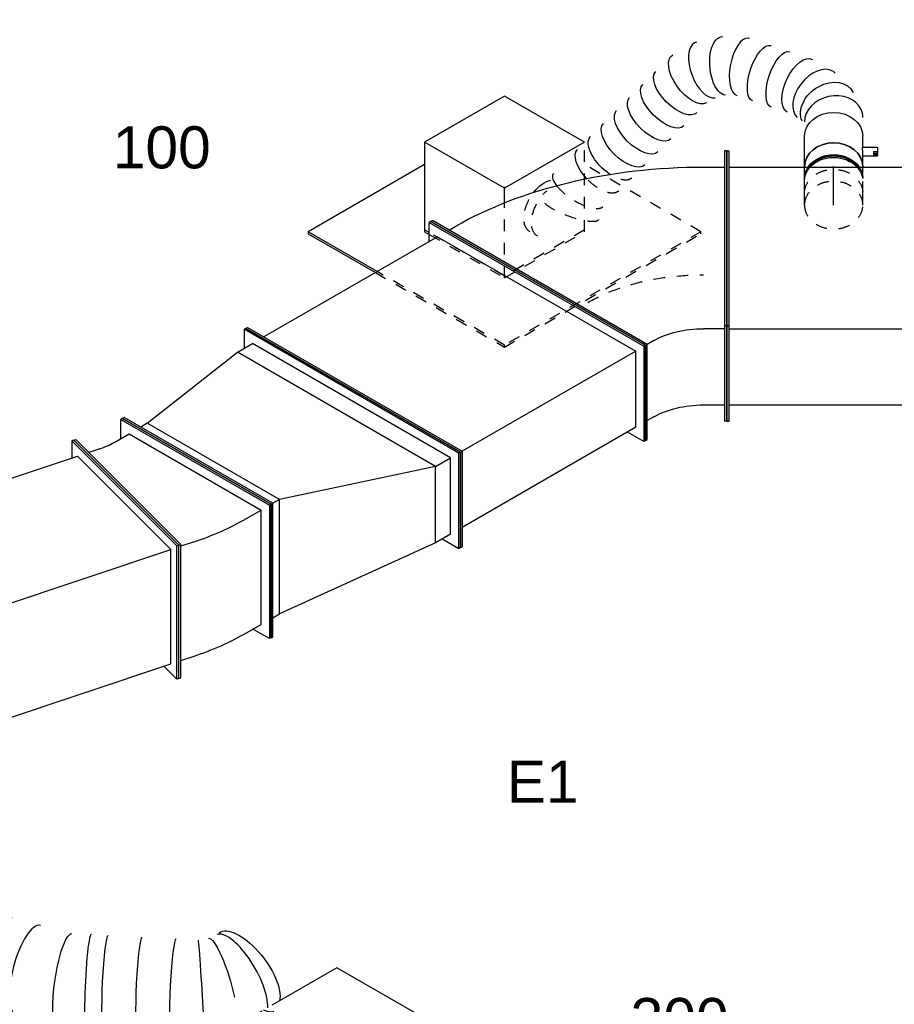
# Model space of a CAD drawing. Extents: x -132501 to 411300, y -42818 to 427495.
# Tile 25 of 256: x -39637 to -37764, y 31425 to 33535. Entities that reach past the tile are written whole.
import ezdxf
from ezdxf.enums import TextEntityAlignment as Align

# ---------------------------------------------------------------- set-up
doc = ezdxf.new("R2010")
doc.units = 0
doc.header["$LTSCALE"] = 50
doc.linetypes.add('CENTER2', pattern=[28.575000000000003, 19.05, -3.175, 3.175, -3.175])
doc.linetypes.add('STREEPJES', pattern=[0.1, 0.05, -0.05])
doc.layers.get('0').update_dxf_attribs({"linetype": 'CONTINUOUS'})
for name, color, linetype in [('WL570---_RETOUR', 112, 'CONTINUOUS'), ('WL570---_RETOUR_HL', 8, 'CONTINUOUS'), ('WL570---_RETOUR_RST', 2, 'CONTINUOUS'), ('WL570---_RETOUR_RST_HL', 1, 'CONTINUOUS'), ('WM570---_RETOUR_PR', 1, 'CONTINUOUS'), ('WM570---_RETOUR_RST_PR', 1, 'CONTINUOUS')]:
    doc.layers.add(name, color=color, linetype=linetype)
doc.styles.add('BURO-018', font='ARIAL.TTF', dxfattribs={"height": 63})

# ---------------------------------------------------------------- blocks, each defined once
blk = doc.blocks.new('*U511')
at = {"color": 8, "linetype": 'STREEPJES', "ltscale": 10}
for p, q in [((-100.2249553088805, 168.6449673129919, -8938.084435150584), (-125.4999697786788, 124.8673580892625, -8938.084435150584)), ((-38.38235336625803, 168.6449673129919, -8938.084435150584), (-100.2249553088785, 168.6449673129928, -8938.084435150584)), ((-86.31770314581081, 144.5568999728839, -8938.084435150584), (-100.2249553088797, 168.6449673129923, -8938.084435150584)), ((-412.3307733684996, 127.2792206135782, -8938.084435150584), (-414.3720148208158, 123.7436867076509, -8938.084435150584)), ((-124.1074803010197, 127.2792206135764, -8938.084435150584), (-412.3307733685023, 127.2792206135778, -8938.084435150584)), ((-340.8682706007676, 3.50253498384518, -8938.084435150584), (-412.3307733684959, 127.279220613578, -8938.084435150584)), ((-414.3720148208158, 123.7436867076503, -8938.084435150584), (-340.5405475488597, -4.136165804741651, -8938.084435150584))]:
    blk.add_line(p, q, dxfattribs=at)
at = {"color": 0, "ltscale": 10}
for p, q in [((97.36721727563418, 168.6449673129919, -8938.084435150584), (-38.38235336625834, 168.644967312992, -8938.084435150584)), ((196.1633035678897, -2.474873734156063, -8938.084435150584), (97.36721727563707, 168.644967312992, -8938.084435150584)), ((-1.42886901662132, -2.474873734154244, -8938.084435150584), (-86.31770314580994, 144.5568999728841, -8938.084435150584)), ((-125.499969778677, 124.8673580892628, -8938.084435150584), (-153.3503611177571, 76.6290652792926, -8938.084435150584)), ((-97.3672172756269, -168.6449673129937, -8938.084435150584), (-1.428869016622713, -2.474873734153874, -8938.084435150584)), ((196.1633035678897, -2.474873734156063, -8938.084435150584), (-1.428869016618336, -2.474873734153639, -8938.084435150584)), ((100.2249553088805, -168.6449673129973, -8938.084435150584), (196.1633035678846, -2.474873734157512, -8938.084435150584)), ((316.3924251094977, -293.449314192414, -8938.084435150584), (172.2807785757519, -43.84062043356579, -8938.084435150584)), ((-157.426948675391, -64.61846103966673, -8938.084435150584), (-97.36721727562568, -168.6449673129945, -8938.084435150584)), ((-95.32597582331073, -165.1094334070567, -8938.084435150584), (-154.0297923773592, -63.43144053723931, -8938.084435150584)), ((-292.3177873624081, -87.66043652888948, -8938.084435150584), (-171.4642819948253, -296.9848480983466, -8938.084435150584)), ((-169.4230405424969, -293.4493141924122, -8938.084435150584), (-287.9075814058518, -88.22806950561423, -8938.084435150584)), ((-97.3672172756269, -168.6449673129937, -8938.084435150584), (100.2249553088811, -168.6449673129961, -8938.084435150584)), ((102.2661967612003, -165.1094334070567, -8938.084435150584), (-95.32597582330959, -165.1094334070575, -8938.084435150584)), ((-171.4642819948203, -296.9848480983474, -8938.084435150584), (-169.4230405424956, -293.4493141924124, -8938.084435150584)), ((316.3924251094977, -293.449314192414, -8938.084435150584), (-169.4230405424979, -293.4493141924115, -8938.084435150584)), ((314.3511836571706, -296.9848480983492, -8938.084435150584), (316.3924251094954, -293.4493141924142, -8938.084435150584)), ((-171.4642819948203, -296.9848480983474, -8938.084435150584), (314.3511836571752, -296.9848480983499, -8938.084435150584))]:
    blk.add_line(p, q, dxfattribs=at)
at = {"layer": 'WL570---_RETOUR_RST_HL', "linetype": 'CENTER2'}
blk.add_circle((0, 0, -8938.084435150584), 0.075, dxfattribs=at)
at = {"layer": 'WL570---_RETOUR_RST', "color": 1, "style": 'BURO-018'}
for tag in ['MC', 'Q']:
    blk.add_attdef(tag, text='', height=90, dxfattribs=at).set_placement((0, 0), align=Align.MIDDLE)
at = {"layer": 'WM570---_RETOUR_RST_PR', "color": 1, "style": 'BURO-018'}
blk.add_attdef('POSNR', text='', height=90, dxfattribs=at).set_placement((0, 0), align=Align.MIDDLE)
blk = doc.blocks.new('*U512')
at = {"color": 0, "ltscale": 10}
for p, q in [((-100.2249553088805, 168.6449673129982, -6297.141494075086), (-196.1633035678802, 2.474873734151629, -6297.141494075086)), ((97.36721727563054, 168.6449673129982, -6297.141494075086), (-100.2249553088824, 168.6449673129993, -6297.141494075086)), ((-1.428869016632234, -2.474873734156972, -6297.141494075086), (-100.2249553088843, 168.6449673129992, -6297.141494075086)), ((196.1633035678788, -2.474873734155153, -6297.141494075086), (97.3672172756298, 168.6449673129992, -6297.141494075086)), ((-412.330773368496, 127.2792206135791, -6297.141494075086), (-414.3720148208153, 123.7436867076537, -6297.141494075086)), ((-124.107480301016, 127.2792206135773, -6297.141494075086), (-412.3307733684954, 127.2792206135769, -6297.141494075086)), ((-326.9885682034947, -20.53781476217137, -6297.141494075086), (-412.3307733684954, 127.2792206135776, -6297.141494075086)), ((-414.3720148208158, 123.7436867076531, -6297.141494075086), (-331.0710511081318, -20.53781476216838, -6297.141494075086)), ((-196.1633035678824, 2.474873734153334, -6297.141494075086), (-190.3685227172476, -7.56198111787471, -6297.141494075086)), ((-188.3272812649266, -4.026447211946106, -6297.141494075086), (-194.1220621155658, 6.010407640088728, -6297.141494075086)), ((-16.89371718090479, -29.26077648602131, -6297.141494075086), (-1.428869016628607, -2.474873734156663, -6297.141494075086)), ((196.1633035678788, -2.474873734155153, -6297.141494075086), (-1.428869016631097, -2.474873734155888, -6297.141494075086)), ((195.7426353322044, -3.203492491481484, -6297.141494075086), (196.1633035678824, -2.474873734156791, -6297.141494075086))]:
    blk.add_line(p, q, dxfattribs=at)
at = {"color": 8, "linetype": 'STREEPJES', "ltscale": 10}
for p, q in [((-331.0710511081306, -20.53781476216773, -6297.141494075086), (-171.4642819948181, -296.9848480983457, -6297.141494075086)), ((-169.4230405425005, -293.4493141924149, -6297.141494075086), (-326.988568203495, -20.53781476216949, -6297.141494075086)), ((-190.3685227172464, -7.561981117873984, -6297.141494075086), (-97.36721727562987, -168.6449673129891, -6297.141494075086)), ((-95.32597582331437, -165.109433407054, -6297.141494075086), (-188.3272812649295, -4.026447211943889, -6297.141494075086)), ((100.2249553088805, -168.6449673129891, -6297.141494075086), (195.742635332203, -3.203492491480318, -6297.141494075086)), ((-97.36721727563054, -168.644967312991, -6297.141494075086), (-16.89371718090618, -29.26077648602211, -6297.141494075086)), ((316.3924251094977, -293.4493141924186, -6297.141494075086), (172.2807785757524, -43.84062043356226, -6297.141494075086)), ((-97.36721727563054, -168.644967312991, -6297.141494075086), (100.2249553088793, -168.6449673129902, -6297.141494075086)), ((102.2661967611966, -165.1094334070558, -6297.141494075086), (-95.32597582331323, -165.1094334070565, -6297.141494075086)), ((-171.4642819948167, -296.9848480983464, -6297.141494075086), (-169.4230405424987, -293.449314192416, -6297.141494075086)), ((316.3924251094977, -293.4493141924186, -6297.141494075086), (-169.4230405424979, -293.4493141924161, -6297.141494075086)), ((314.3511836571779, -296.9848480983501, -6297.141494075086), (316.3924251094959, -293.4493141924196, -6297.141494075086)), ((-171.4642819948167, -296.9848480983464, -6297.141494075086), (314.3511836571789, -296.9848480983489, -6297.141494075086))]:
    blk.add_line(p, q, dxfattribs=at)
at = {"layer": 'WL570---_RETOUR_RST_HL', "linetype": 'CENTER2'}
blk.add_circle((-3.637978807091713e-12, 9.094947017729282e-13, -6297.141494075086), 0.075, dxfattribs=at)
at = {"layer": 'WL570---_RETOUR_RST', "color": 1, "style": 'BURO-018'}
for tag in ['MC', 'Q']:
    blk.add_attdef(tag, text='', height=90, dxfattribs=at).set_placement((0, 0), align=Align.MIDDLE)
at = {"layer": 'WM570---_RETOUR_RST_PR', "color": 1, "style": 'BURO-018'}
blk.add_attdef('POSNR', text='', height=90, dxfattribs=at).set_placement((0, 0), align=Align.MIDDLE)
blk = doc.blocks.new('*U622')
at = {"color": 0, "ltscale": 10}
for p, q in [((259.8133604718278, 318.1980515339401, -8050.894809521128), (239.4009459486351, 282.8427124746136, -8050.894809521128)), ((263.8958433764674, 318.1980515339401, -8050.894809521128), (259.8133604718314, 318.1980515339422, -8050.894809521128)), ((525.1747492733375, -141.4213562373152, -8050.894809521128), (259.8133604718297, 318.1980515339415, -8050.894809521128)), ((529.2572321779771, -141.4213562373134, -8050.894809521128), (263.8958433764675, 318.1980515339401, -8050.894809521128)), ((-61.23724356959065, 282.8427124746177, -8050.894809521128), (-57.15476066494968, 282.8427124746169, -8050.894809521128)), ((122.4744871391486, -35.35533905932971, -8050.894809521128), (-61.23724356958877, 282.8427124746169, -8050.894809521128)), ((126.5569700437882, -35.35533905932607, -8050.894809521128), (-57.15476066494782, 282.8427124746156, -8050.894809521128)), ((-20.41241452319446, 247.4873734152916, -8050.894809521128), (223.0710143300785, 282.8427124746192, -8050.894809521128)), ((223.0710143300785, 282.842712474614, -8050.894809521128), (259.8133604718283, 282.8427124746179, -8050.894809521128)), ((468.0199886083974, -141.4213562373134, -8050.894809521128), (223.071014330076, 282.8427124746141, -8050.894809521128)), ((504.7623347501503, -141.4213562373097, -8050.894809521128), (259.8133604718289, 282.8427124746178, -8050.894809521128)), ((-20.41241452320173, 247.4873734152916, -8050.894809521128), (-36.74234614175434, 247.4873734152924, -8050.894809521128)), ((142.8869016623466, -35.35533905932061, -8050.894809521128), (-20.41241452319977, 247.4873734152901, -8050.894809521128)), ((-20.41241452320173, -282.8427124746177, -8050.894809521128), (122.4744871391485, -35.35533905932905, -8050.894809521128)), ((-16.32993161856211, -282.8427124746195, -8050.894809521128), (126.5569700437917, -35.35533905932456, -8050.894809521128)), ((20.41241452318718, -247.4873734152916, -8050.894809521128), (142.8869016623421, -35.35533905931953, -8050.894809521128)), ((122.4744871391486, -35.35533905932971, -8050.894809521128), (126.5569700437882, -35.35533905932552, -8050.894809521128)), ((142.8869016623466, -35.35533905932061, -8050.894809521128), (126.5569700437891, -35.35533905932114, -8050.894809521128)), ((468.019988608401, -141.4213562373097, -8050.894809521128), (142.8869016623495, -35.35533905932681, -8050.894809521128)), ((386.3703305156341, -282.8427124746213, -8050.894809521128), (468.0199886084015, -141.4213562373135, -8050.894809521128)), ((423.1126766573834, -282.8427124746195, -8050.894809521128), (504.7623347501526, -141.4213562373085, -8050.894809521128)), ((423.1126766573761, -318.1980515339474, -8050.894809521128), (525.1747492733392, -141.4213562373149, -8050.894809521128)), ((427.1951595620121, -318.1980515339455, -8050.894809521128), (529.2572321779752, -141.4213562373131, -8050.894809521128)), ((468.0199886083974, -141.4213562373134, -8050.894809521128), (504.7623347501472, -141.4213562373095, -8050.894809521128)), ((529.2572321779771, -141.4213562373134, -8050.894809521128), (525.1747492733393, -141.4213562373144, -8050.894809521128)), ((4.082482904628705, -247.4873734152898, -8050.894809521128), (20.41241452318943, -247.4873734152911, -8050.894809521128)), ((386.3703305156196, -282.8427124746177, -8050.894809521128), (20.4124145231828, -247.4873734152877, -8050.894809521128)), ((-20.41241452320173, -282.8427124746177, -8050.894809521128), (-16.32993161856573, -282.8427124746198, -8050.894809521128)), ((423.1126766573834, -282.8427124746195, -8050.894809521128), (386.3703305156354, -282.8427124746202, -8050.894809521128)), ((402.7002621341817, -282.8427124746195, -8050.894809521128), (423.1126766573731, -318.1980515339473, -8050.894809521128)), ((427.1951595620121, -318.1980515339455, -8050.894809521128), (423.1126766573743, -318.1980515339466, -8050.894809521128))]:
    blk.add_line(p, q, dxfattribs=at)
at = {"layer": 'WM570---_RETOUR_PR', "color": 1, "style": 'BURO-018'}
blk.add_attdef('POSNR', text='', height=90, dxfattribs=at).set_placement((0, 0), align=Align.MIDDLE)
blk = doc.blocks.new('*U623')
at = {"color": 0, "ltscale": 10}
for p, q in [((-183.7117307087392, 141.4213562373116, -7482.669913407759), (-81.64965809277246, 318.1980515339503, -7482.669913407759)), ((-179.6292478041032, 141.4213562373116, -7482.669913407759), (-77.56717518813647, 318.1980515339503, -7482.669913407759)), ((-81.64965809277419, 318.198051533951, -7482.669913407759), (-77.56717518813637, 318.198051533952, -7482.669913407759)), ((-77.56717518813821, 318.198051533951, -7482.669913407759), (-57.15476066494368, 282.8427124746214, -7482.669913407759)), ((270.2516394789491, 141.4213562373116, -7482.669913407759), (372.313712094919, 318.1980515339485, -7482.669913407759)), ((274.3341223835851, 141.4213562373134, -7482.669913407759), (376.3961949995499, 318.198051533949, -7482.669913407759)), ((376.3961949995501, 318.1980515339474, -7482.669913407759), (372.3137120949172, 318.1980515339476, -7482.669913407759)), ((-77.56717518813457, 282.8427124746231, -7482.669913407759), (-159.2168332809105, 141.4213562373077, -7482.669913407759)), ((-77.56717518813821, 282.8427124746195, -7482.669913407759), (351.9012975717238, 282.8427124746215, -7482.669913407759)), ((-183.7117307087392, 141.4213562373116, -7482.669913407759), (-179.6292478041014, 141.4213562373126, -7482.669913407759)), ((81.64965809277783, -318.1980515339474, -7482.669913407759), (-183.7117307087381, 141.4213562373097, -7482.669913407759)), ((85.73214099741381, -318.1980515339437, -7482.669913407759), (-179.6292478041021, 141.4213562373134, -7482.669913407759)), ((85.73214099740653, -282.8427124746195, -7482.669913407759), (-159.2168332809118, 141.4213562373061, -7482.669913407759)), ((-159.2168332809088, 141.4213562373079, -7482.669913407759), (270.2516394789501, 141.4213562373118, -7482.669913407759)), ((274.3341223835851, 141.4213562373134, -7482.669913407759), (270.2516394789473, 141.4213562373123, -7482.669913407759)), ((535.6130282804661, -318.1980515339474, -7482.669913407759), (270.251639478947, 141.4213562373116, -7482.669913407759)), ((539.6955111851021, -318.1980515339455, -7482.669913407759), (274.3341223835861, 141.4213562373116, -7482.669913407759)), ((106.1445555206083, -282.8427124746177, -7482.669913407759), (85.73214099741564, -318.1980515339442, -7482.669913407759)), ((85.73214099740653, -282.8427124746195, -7482.669913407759), (515.2006137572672, -282.8427124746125, -7482.669913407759)), ((81.64965809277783, -318.1980515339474, -7482.669913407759), (85.73214099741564, -318.1980515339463, -7482.669913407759)), ((539.6955111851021, -318.1980515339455, -7482.669913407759), (535.6130282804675, -318.1980515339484, -7482.669913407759))]:
    blk.add_line(p, q, dxfattribs=at)
at = {"layer": 'WM570---_RETOUR_PR', "color": 1, "style": 'BURO-018'}
blk.add_attdef('POSNR', text='', height=90, dxfattribs=at).set_placement((0, 0), align=Align.MIDDLE)
blk = doc.blocks.new('*U645')
at = {"color": 0, "ltscale": 10}
for p, q in [((-274.6662679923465, 318.1980515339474, -7346.186559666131), (-270.5837850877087, 318.1980515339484, -7346.186559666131)), ((-9.304879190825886, -141.4213562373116, -7346.186559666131), (-274.6662679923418, 318.1980515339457, -7346.186559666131)), ((-5.222396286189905, -141.4213562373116, -7346.186559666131), (-270.5837850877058, 318.1980515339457, -7346.186559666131)), ((-250.1713705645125, 282.8427124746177, -7346.186559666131), (-233.8414389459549, 282.8427124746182, -7346.186559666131)), ((345.2453586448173, 135.1902961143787, -7346.186559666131), (157.6065211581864, -189.8097038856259, -7346.186559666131)), ((349.5754856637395, 132.6902961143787, -7346.186559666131), (161.9366481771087, -192.3097038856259, -7346.186559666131)), ((288.851129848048, 127.5126265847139, -7346.186559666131), (327.8222730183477, 105.0126265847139, -7346.186559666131)), ((349.5754856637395, 132.6902961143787, -7346.186559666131), (345.2453586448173, 135.1902961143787, -7346.186559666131)), ((-111.3669518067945, -318.198051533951, -7346.186559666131), (-9.304879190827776, -141.4213562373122, -7346.186559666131)), ((-107.2844689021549, -318.1980515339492, -7346.186559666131), (-5.222396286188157, -141.4213562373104, -7346.186559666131)), ((-9.304879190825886, -141.4213562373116, -7346.186559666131), (-5.222396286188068, -141.4213562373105, -7346.186559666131)), ((11.10753533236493, -141.4213562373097, -7346.186559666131), (-5.222396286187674, -141.4213562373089, -7346.186559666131)), ((157.6065211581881, -189.8097038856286, -7346.186559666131), (55.544448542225, -366.5863991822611, -7346.186559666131)), ((154.6171922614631, -194.9873734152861, -7346.186559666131), (115.6460490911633, -172.4873734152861, -7346.186559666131)), ((161.9366481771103, -192.3097038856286, -7346.186559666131), (157.6065211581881, -189.8097038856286, -7346.186559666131)), ((161.9366481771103, -192.3097038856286, -7346.186559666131), (59.87457556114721, -369.0863991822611, -7346.186559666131)), ((-70.54212276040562, -282.842712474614, -7346.186559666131), (-86.87205437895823, -282.8427124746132, -7346.186559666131)), ((33.99639099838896, -313.9087296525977, -7346.186559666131), (72.9675341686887, -336.4087296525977, -7346.186559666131)), ((-111.3669518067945, -318.198051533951, -7346.186559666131), (-107.2844689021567, -318.19805153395, -7346.186559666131)), ((59.87457556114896, -369.0863991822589, -7346.186559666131), (55.54444854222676, -366.5863991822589, -7346.186559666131))]:
    blk.add_line(p, q, dxfattribs=at)
at = {"color": 0, "ltscale": 10, "extrusion": (5.451477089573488e-17, -1.596716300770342e-16, -1)}
blk.add_ellipse((72.34477890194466, -247.4873734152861, -7346.186559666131), major_axis=(649.5190528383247, -374.9999999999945), ratio=0.5773502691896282, start_param=3.926990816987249, end_param=4.712388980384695, dxfattribs=at)
at = {"color": 8, "linetype": 'STREEPJES', "ltscale": 10, "extrusion": (5.451477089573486e-17, -1.596716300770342e-16, -1)}
blk.add_ellipse((72.34477890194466, -247.4873734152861, -7346.186559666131), major_axis=(303.1088913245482, -174.9999999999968), ratio=0.5773502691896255, start_param=3.926990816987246, end_param=4.71238898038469, dxfattribs=at)
at = {"color": 0, "ltscale": 10, "extrusion": (5.451477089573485e-17, -1.596716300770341e-16, -0.9999999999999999)}
for centre, start_param, end_param in [((72.34477890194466, -247.4873734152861, -7346.186559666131), 3.926990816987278, 4.712388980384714), ((-9.304879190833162, -388.9087296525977, -7346.186559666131), 3.926990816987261, 4.71238898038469)]:
    blk.add_ellipse(centre, major_axis=(129.9038105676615, -74.99999999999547), ratio=0.5773502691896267, start_param=start_param, end_param=end_param, dxfattribs=at)
at = {"layer": 'WM570---_RETOUR_PR', "color": 1, "style": 'BURO-018'}
blk.add_attdef('POSNR', text='', height=90, dxfattribs=at).set_placement((0, 0), align=Align.MIDDLE)
blk = doc.blocks.new('*U651')
at = {"color": 0, "ltscale": 10}
for p, q in [((-113.673596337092, 277.8569118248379, -8135.233198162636), (-109.1092416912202, 277.856911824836, -8135.233198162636)), ((28.62889837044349, -6.748077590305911, -8135.233198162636), (-113.6735963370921, 277.8569118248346, -8135.233198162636)), ((33.19325301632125, -6.748077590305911, -8135.233198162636), (-109.1092416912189, 277.8569118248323, -8135.233198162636)), ((-16.75695385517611, 249.1869974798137, -8135.233198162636), (-3.84700936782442, 287.9168309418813, -8135.233198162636)), ((0.1525898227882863, 288.7352886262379, -8135.233198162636), (-3.847009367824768, 287.9168309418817, -8135.233198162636)), ((-3.847009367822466, 287.9168309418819, -8135.233198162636), (239.9274174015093, 13.00952137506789, -8135.233198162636)), ((0.1525898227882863, 288.7352886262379, -8135.233198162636), (243.9270165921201, 13.82797905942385, -8135.233198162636)), ((-32.75535061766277, 245.9131667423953, -8135.233198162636), (3.241042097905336, 253.2792859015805, -8135.233198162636)), ((3.241042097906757, 253.2792859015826, -8135.233198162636), (219.9294214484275, 8.917232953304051, -8135.233198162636)), ((-66.57932797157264, 242.6806067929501, -8135.233198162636), (-91.5210891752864, 242.6806067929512, -8135.233198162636)), ((142.4697545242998, -223.4617678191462, -8135.233198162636), (219.929421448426, 8.917232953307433, -8135.233198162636)), ((239.9274174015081, 13.00952137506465, -8135.233198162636), (149.5578059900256, -258.0993128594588, -8135.233198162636)), ((243.9270165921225, 13.82797905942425, -8135.233198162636), (153.5574051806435, -257.2808551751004, -8135.233198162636)), ((183.9330287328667, 1.551113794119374, -8135.233198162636), (219.9294214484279, 8.917232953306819, -8135.233198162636)), ((243.9270165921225, 13.82797905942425, -8135.233198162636), (239.9274174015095, 13.00952137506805, -8135.233198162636)), ((-61.740713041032, -277.8569118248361, -8135.233198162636), (28.62889837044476, -6.748077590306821, -8135.233198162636)), ((-57.17635839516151, -277.8569118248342, -8135.233198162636), (33.19325301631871, -6.748077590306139, -8135.233198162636)), ((28.62889837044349, -6.748077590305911, -8135.233198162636), (33.1932530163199, -6.748077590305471, -8135.233198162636)), ((59.91177843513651, -10.30160602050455, -8135.233198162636), (32.00874353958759, -10.30160602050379, -8135.233198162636)), ((106.4733618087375, -230.8278869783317, -8135.233198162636), (142.4697545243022, -223.4617678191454, -8135.233198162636)), ((149.5578059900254, -258.0993128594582, -8135.233198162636), (122.4717585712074, -227.5540562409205, -8135.233198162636)), ((-45.45092338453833, -242.6806067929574, -8135.233198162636), (-17.54788848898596, -242.6806067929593, -8135.233198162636)), ((153.5574051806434, -257.2808551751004, -8135.233198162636), (149.5578059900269, -258.0993128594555, -8135.233198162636)), ((-61.740713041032, -277.8569118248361, -8135.233198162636), (-57.17635839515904, -277.8569118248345, -8135.233198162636))]:
    blk.add_line(p, q, dxfattribs=at)
for centre, major_axis, ratio, start_param, end_param in [((-114.0134928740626, 337.5489365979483, -8135.233198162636), (142.3024947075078, -47.43416490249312), 0.5773502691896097, 5.235987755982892, 5.49778714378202), ((-114.0134928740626, 337.5489365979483, -8135.233198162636), (521.7758139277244, -173.9252713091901), 0.5773502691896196, 5.235987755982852, 5.497787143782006), ((-191.4731597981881, 105.1699358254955, -8135.233198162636), (521.7758139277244, -173.9252713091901), 0.5773502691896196, 5.235987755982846, 5.497787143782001)]:
    blk.add_ellipse(centre, major_axis=major_axis, ratio=ratio, start_param=start_param, end_param=end_param, dxfattribs=at)
at = {"layer": 'WM570---_RETOUR_PR', "color": 1, "style": 'BURO-018'}
blk.add_attdef('POSNR', text='', height=90, dxfattribs=at).set_placement((0, 0), align=Align.MIDDLE)
blk = doc.blocks.new('*U653')
at = {"color": 0, "ltscale": 10, "extrusion": (-6.191464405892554e-17, -6.191464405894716e-17, -0.9999999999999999)}
blk.add_ellipse((608.5657705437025, 426.1409756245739, -9235.567349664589), major_axis=(-99.14060406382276, 13.08207268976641), ratio=0.4266679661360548, start_param=0, end_param=2.80752536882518, dxfattribs=at)
at = {"color": 0, "ltscale": 10}
for centre, major_axis, ratio, start_param, end_param in [((605.9159219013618, 406.0594792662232, -9235.567349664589), (-97.37474325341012, 25.68488521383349), 0.3547952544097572, 3.622723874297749, 6.238020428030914), ((564.0929199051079, 329.8008132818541, -9235.567349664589), (-75.2841270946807, 66.75196703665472), 0.01831378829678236, 4.114241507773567, 6.285221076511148), ((520.4695327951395, 290.3914521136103, -9235.567349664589), (67.03573763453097, -74.20384006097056), 0.0714975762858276, 3.141592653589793, 6.283185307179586), ((466.3758052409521, 241.5231870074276, -9235.567349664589), (67.03573763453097, -74.20384006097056), 0.0714975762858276, 3.141592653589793, 6.283185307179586), ((412.2820776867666, 192.654921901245, -9235.567349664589), (67.03573763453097, -74.20384006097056), 0.0714975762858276, 3.141592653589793, 6.283185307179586), ((643.3789462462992, 240.3210544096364, -9235.567349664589), (-96.57281333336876, -26.72732723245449), 0.270380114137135, 0.6829854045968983, 3.12368422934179), ((385.2352139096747, 168.2207893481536, -9235.567349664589), (67.03573763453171, -74.20384006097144), 0.07149757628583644, 3.141592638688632, 6.283185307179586), ((278.4124325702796, 93.66622760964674, -9235.567349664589), (50.48766344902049, -86.31915105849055), 0.3373147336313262, 3.141592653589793, 6.283185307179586), ((223.8287673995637, 61.7404998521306, -9235.567349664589), (50.48766344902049, -86.31915105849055), 0.3373147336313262, 3.141592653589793, 6.283185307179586), ((698.3437783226, 114.2082714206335, -9235.567349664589), (-82.61800934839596, -56.9270876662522), 0.655752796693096, 0.07085144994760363, 3.070741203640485), ((771.3755606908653, 50.69024309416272, -9235.567349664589), (29.52479964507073, 96.32406899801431), 0.8589746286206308, 3.348560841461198, 6.076217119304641), ((158.3633093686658, 23.45006288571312, -9235.567349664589), (40.63348360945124, -91.9324526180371), 0.449138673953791, 3.19254733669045, 6.232230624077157), ((1.818989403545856e-12, -3.637978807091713e-12, -9235.567349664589), (-3.075317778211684e-12, -100), 0.7071067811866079, 3.141592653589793, 6.283185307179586), ((25.08249320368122, -3.637978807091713e-12, -9235.567349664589), (-3.075317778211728e-12, -100.0000000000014), 0.7071067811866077, 3.141592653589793, 6.283185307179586), ((698.3437783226, 114.2082714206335, -9235.567349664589), (-82.61800934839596, -56.9270876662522), 0.655752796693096, 6.212333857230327, 6.35403675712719), ((771.3755606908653, 50.69024309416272, -9235.567349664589), (29.52479964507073, 96.32406899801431), 0.8589746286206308, 2.934624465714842, 3.348560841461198), ((158.3633093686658, 23.45006288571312, -9235.567349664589), (40.63348360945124, -91.9324526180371), 0.449138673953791, 6.232230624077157, 6.334139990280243)]:
    blk.add_ellipse(centre, major_axis=major_axis, ratio=ratio, start_param=start_param, end_param=end_param, dxfattribs=at)
at = {"color": 0, "ltscale": 10, "extrusion": (-6.191464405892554e-17, -6.191464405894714e-17, -0.9999999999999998)}
blk.add_ellipse((589.7747838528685, 366.1810747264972, -9235.567349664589), major_axis=(88.33688898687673, -48.21828810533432), ratio=0.1946220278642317, start_param=3.164078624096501, end_param=5.080886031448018, dxfattribs=at)
at = {"color": 0, "ltscale": 10, "extrusion": (-6.191464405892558e-17, -6.191464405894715e-17, -1)}
for centre, end_param in [((613.9819117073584, 382.5232082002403, -9235.567349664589), 0.6514453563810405), ((628.3154026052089, 313.1878718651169, -9235.567349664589), 1.817319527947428)]:
    blk.add_ellipse(centre, major_axis=(97.9293336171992, 20.24464416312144), ratio=0.1568559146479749, start_param=0, end_param=end_param, dxfattribs=at)
at = {"color": 0, "ltscale": 10, "extrusion": (-6.191464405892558e-17, -6.191464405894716e-17, -1)}
blk.add_ellipse((347.325485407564, 133.97314648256, -9235.567349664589), major_axis=(-59.3724950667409, 81.09576825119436), ratio=0.2082483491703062, start_param=3.120127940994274, end_param=6.261720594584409, dxfattribs=at)
at = {"color": 0, "ltscale": 10, "extrusion": (-6.191464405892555e-17, -6.191464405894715e-17, -0.9999999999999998)}
blk.add_ellipse((667.5133284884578, 171.2482957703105, -9235.567349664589), major_axis=(-91.7018682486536, -40.49424707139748), ratio=0.4798734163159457, start_param=3.179896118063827, end_param=6.321488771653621, dxfattribs=at)
at = {"color": 0, "ltscale": 10, "extrusion": (-6.191464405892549e-17, -6.191464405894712e-17, -0.9999999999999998)}
blk.add_ellipse((808.5998979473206, 48.54088777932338, -9235.567349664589), major_axis=(-21.57317881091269, 98.52214866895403), ratio=0.8762299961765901, start_param=0.2408001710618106, end_param=3.38239282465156, dxfattribs=at)
at = {"color": 0, "ltscale": 10, "extrusion": (-6.191464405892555e-17, -6.191464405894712e-17, -0.9999999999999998)}
blk.add_ellipse((733.7692515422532, 73.08816475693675, -9235.567349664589), major_axis=(-64.62051779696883, -76.96768795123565), ratio=0.7851680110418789, start_param=3.268616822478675, end_param=6.410209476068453, dxfattribs=at)
at = {"color": 0, "ltscale": 10, "extrusion": (-6.191464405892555e-17, -6.191464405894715e-17, -1)}
blk.add_ellipse((83.3827796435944, -3.637978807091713e-12, -9235.567349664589), major_axis=(15.20149318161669, -99.53386831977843), ratio=0.6344192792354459, start_param=6.186593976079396, end_param=9.328186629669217, dxfattribs=at)
at = {"layer": 'WM570---_RETOUR_PR', "color": 1, "style": 'BURO-018'}
blk.add_attdef('POSNR', text='', height=90, dxfattribs=at).set_placement((0, 0), align=Align.MIDDLE)
blk = doc.blocks.new('*U684')
at = {"color": 0, "ltscale": 10}
for p, q in [((-3.637978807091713e-12, 289.7009101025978, -7346.186559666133), (4.999999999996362, 289.7009101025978, -7346.186559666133)), ((-3.637978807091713e-12, -85.57676487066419, -7346.186559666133), (-3.622352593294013e-12, 289.7009101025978, -7346.186559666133)), ((4.999999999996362, -85.57676487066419, -7346.186559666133), (4.999999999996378, 289.7009101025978, -7346.186559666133)), ((1228.239459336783, 289.7009101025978, -7346.186559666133), (1223.239459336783, 289.7009101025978, -7346.186559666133)), ((1223.239459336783, -85.57676487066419, -7346.186559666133), (1223.239459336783, 289.7009101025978, -7346.186559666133)), ((1228.239459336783, -85.57676487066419, -7346.186559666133), (1228.239459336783, 289.7009101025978, -7346.186559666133)), ((4.999999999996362, 254.854738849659, -7346.186559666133), (1223.239459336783, 254.854738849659, -7346.186559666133)), ((-3.637978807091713e-12, -85.57676487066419, -7346.186559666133), (4.999999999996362, -85.57676487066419, -7346.186559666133)), ((-3.637978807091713e-12, -289.7009101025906, -7346.186559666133), (-3.629479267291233e-12, -85.57676487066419, -7346.186559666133)), ((4.999999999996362, -289.7009101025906, -7346.186559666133), (4.999999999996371, -85.57676487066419, -7346.186559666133)), ((4.999999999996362, -91.55542266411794, -7346.186559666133), (1223.239459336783, -91.55542266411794, -7346.186559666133)), ((1228.239459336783, -85.57676487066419, -7346.186559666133), (1223.239459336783, -85.57676487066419, -7346.186559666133)), ((1223.239459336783, -289.7009101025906, -7346.186559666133), (1223.239459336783, -85.57676487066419, -7346.186559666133)), ((1228.239459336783, -289.7009101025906, -7346.186559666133), (1228.239459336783, -85.57676487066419, -7346.186559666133)), ((4.999999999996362, -254.854738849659, -7346.186559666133), (1223.239459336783, -254.854738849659, -7346.186559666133)), ((-3.637978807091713e-12, -289.7009101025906, -7346.186559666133), (4.999999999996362, -289.7009101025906, -7346.186559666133)), ((1228.239459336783, -289.7009101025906, -7346.186559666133), (1223.239459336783, -289.7009101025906, -7346.186559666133))]:
    blk.add_line(p, q, dxfattribs=at)
at = {"layer": 'WM570---_RETOUR_PR', "color": 1, "style": 'BURO-018'}
blk.add_attdef('POSNR', text='', height=90, dxfattribs=at).set_placement((0, 0), align=Align.MIDDLE)
blk = doc.blocks.new('*U685')
at = {"color": 8, "linetype": 'STREEPJES', "ltscale": 10}
for p, q in [((3.637978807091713e-12, 62.49999999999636, -7101.237585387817), (25.51888189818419, 62.49999999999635, -7101.237585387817)), ((3.637978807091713e-12, -62.50000000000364, -7101.237585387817), (25.51888189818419, -62.50000000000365, -7101.237585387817))]:
    blk.add_line(p, q, dxfattribs=at)
for start_param, end_param in [(0, 3.141592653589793), (3.141592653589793, 6.283185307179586)]:
    blk.add_ellipse((3.637978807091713e-12, -3.637978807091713e-12, -7101.237585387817), major_axis=(3.746742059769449e-14, 62.5), ratio=0.8164965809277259, start_param=start_param, end_param=end_param, dxfattribs=at)
at = {"color": 8, "linetype": 'STREEPJES', "ltscale": 10, "extrusion": (-7.831505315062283e-33, -4.410815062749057e-17, -1)}
blk.add_ellipse((25.51888189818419, -3.637978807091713e-12, -7101.237585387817), major_axis=(3.746742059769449e-14, 62.5), ratio=0.8164965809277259, start_param=0, end_param=3.141592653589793, dxfattribs=at)
at = {"layer": 'WL570---_RETOUR_HL', "linetype": 'CENTER2'}
blk.add_line((3.637978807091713e-12, -3.637978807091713e-12, -7101.237585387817), (25.51888189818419, -3.642509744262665e-12, -7101.237585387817), dxfattribs=at)
at = {"layer": 'WM570---_RETOUR_PR', "color": 1, "style": 'BURO-018'}
blk.add_attdef('POSNR', text='', height=90, dxfattribs=at).set_placement((0, 0), align=Align.MIDDLE)
blk = doc.blocks.new('*U686')
at = {"color": 8, "linetype": 'STREEPJES', "ltscale": 10}
for p, q in [((-28.4633682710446, 62.49999999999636, -7024.895155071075), (-2.8867513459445, 62.49999999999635, -7024.895155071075)), ((3.637978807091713e-12, 62.39991987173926, -7024.895155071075), (2.726432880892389, 62.49969157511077, -7024.895155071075)), ((2.88675134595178, 62.49999999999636, -7024.895155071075), (27.66740792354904, 62.49999999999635, -7024.895155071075)), ((-28.4633682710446, -62.50000000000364, -7024.895155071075), (-2.8867513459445, -62.50000000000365, -7024.895155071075)), ((2.88675134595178, -62.50000000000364, -7024.895155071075), (27.66740792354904, -62.50000000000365, -7024.895155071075))]:
    blk.add_line(p, q, dxfattribs=at)
at = {"color": 0, "ltscale": 10}
for p, q in [((27.66740792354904, 62.49999999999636, -7024.895155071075), (28.46336827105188, 62.49999999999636, -7024.895155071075)), ((27.66740792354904, -62.50000000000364, -7024.895155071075), (28.46336827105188, -62.50000000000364, -7024.895155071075))]:
    blk.add_line(p, q, dxfattribs=at)
at = {"color": 8, "linetype": 'STREEPJES', "ltscale": 10, "extrusion": (-7.831505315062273e-33, -4.410815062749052e-17, -1)}
for centre, start_param, end_param in [((-28.4633682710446, -3.637978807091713e-12, -7024.895155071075), 0, 3.141592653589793), ((-2.886751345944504, -3.637978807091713e-12, -7024.895155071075), 0, 0.6419230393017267), ((2.88675134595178, -3.637978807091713e-12, -7024.895155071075), 0, 0.5070490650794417), ((-2.886751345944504, -3.637978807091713e-12, -7024.895155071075), 2.499669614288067, 3.141592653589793), ((2.88675134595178, -3.637978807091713e-12, -7024.895155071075), 2.634543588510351, 3.198191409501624)]:
    blk.add_ellipse(centre, major_axis=(1.343038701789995e-14, 62.5), ratio=0.8164965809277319, start_param=start_param, end_param=end_param, dxfattribs=at)
at = {"color": 8, "linetype": 'STREEPJES', "ltscale": 10, "extrusion": (-7.831505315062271e-33, -4.410815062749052e-17, -1)}
for start_param, end_param in [(0.4050078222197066, 0.5365310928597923), (2.605061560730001, 2.736584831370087)]:
    blk.add_ellipse((2.88675134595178, -3.637978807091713e-12, -7024.895155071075), major_axis=(1.275886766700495e-14, 59.375), ratio=0.8164965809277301, start_param=start_param, end_param=end_param, dxfattribs=at)
at = {"color": 0, "ltscale": 10, "extrusion": (-7.831505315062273e-33, -4.410815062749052e-17, -1)}
for centre, start_param, end_param in [((2.88675134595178, -3.637978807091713e-12, -7024.895155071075), 0.5070490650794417, 2.634543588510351), ((-2.886751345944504, -3.637978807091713e-12, -7024.895155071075), 0.6419230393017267, 2.499669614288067), ((28.46336827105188, -3.637978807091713e-12, -7024.895155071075), 0, 3.141592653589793)]:
    blk.add_ellipse(centre, major_axis=(1.343038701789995e-14, 62.5), ratio=0.8164965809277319, start_param=start_param, end_param=end_param, dxfattribs=at)
at = {"color": 0, "ltscale": 10, "extrusion": (-7.831505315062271e-33, -4.410815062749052e-17, -1)}
blk.add_ellipse((2.88675134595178, -3.637978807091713e-12, -7024.895155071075), major_axis=(1.275886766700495e-14, 59.375), ratio=0.8164965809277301, start_param=0.5365310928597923, end_param=2.605061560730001, dxfattribs=at)
at = {"layer": 'WL570---_RETOUR_HL', "linetype": 'CENTER2'}
blk.add_line((-28.4633682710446, -3.637978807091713e-12, -7024.895155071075), (28.46336827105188, -3.648086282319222e-12, -7024.895155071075), dxfattribs=at)
at = {"layer": 'WM570---_RETOUR_PR', "color": 1, "style": 'BURO-018'}
blk.add_attdef('POSNR', text='', height=90, dxfattribs=at).set_placement((0, 0), align=Align.MIDDLE)
blk = doc.blocks.new('*U687')
at = {"color": 8, "linetype": 'STREEPJES', "ltscale": 10}
for p, q in [((-45.37973115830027, 60.50569188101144, -6938.550641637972), (-48.26648250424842, 59.47847299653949, -6938.550641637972)), ((-42.23360364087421, 59.375, -6938.550641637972), (-48.00710633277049, 59.375, -6938.550641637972)), ((-48.26648250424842, -59.47847299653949, -6938.550641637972), (-45.37973115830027, -60.50569188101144, -6938.550641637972)), ((-42.23360364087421, -59.375, -6938.550641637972), (-48.00710633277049, -59.375, -6938.550641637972))]:
    blk.add_line(p, q, dxfattribs=at)
at = {"color": 2, "ltscale": 10}
for p, q in [((-32.59142269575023, 62.5, -6938.550641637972), (32.5914226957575, 62.49999999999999, -6938.550641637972)), ((-32.59142269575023, -62.5, -6938.550641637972), (-9.40833333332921, -62.50000000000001, -6938.550641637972)), ((-9.40833333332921, -62.5, -6938.550641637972), (-9.408333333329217, -93.75, -6938.550641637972)), ((-9.40833333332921, -62.5, -6938.550641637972), (-4.604709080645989, -62.5, -6938.550641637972)), ((9.408333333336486, -62.5, -6938.550641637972), (9.40833333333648, -93.75, -6938.550641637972)), ((9.408333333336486, -62.5, -6938.550641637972), (32.5914226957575, -62.50000000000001, -6938.550641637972)), ((-6.21665683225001, -93.75, -6938.550641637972), (-9.40833333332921, -93.75, -6938.550641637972)), ((-6.21665683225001, -85.41666666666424, -6938.550641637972), (-6.216656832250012, -93.74999999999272, -6938.550641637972)), ((-4.142111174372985, -85.41666666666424, -6938.550641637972), (-6.21665683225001, -85.41666666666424, -6938.550641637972)), ((-6.21665683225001, -93.74999999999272, -6938.550641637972), (-4.142111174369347, -93.74999999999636, -6938.550641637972)), ((0.1793493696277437, -85.41666666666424, -6938.550641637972), (-4.142111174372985, -85.41666666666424, -6938.550641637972)), ((-4.142111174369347, -93.74999999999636, -6938.550641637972), (-4.142111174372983, -85.41666666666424, -6938.550641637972)), ((0.1793493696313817, -93.74999999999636, -6938.550641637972), (-4.142111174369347, -93.74999999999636, -6938.550641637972)), ((0.1793493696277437, -85.41666666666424, -6938.550641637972), (0.1793493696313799, -93.74999999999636, -6938.550641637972)), ((9.408333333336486, -93.75, -6938.550641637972), (0.1793493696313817, -93.75, -6938.550641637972))]:
    blk.add_line(p, q, dxfattribs=at)
at = {"color": 8, "linetype": 'STREEPJES', "ltscale": 10}
for start_param, end_param in [(5.746654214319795, 5.878177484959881), (3.546600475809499, 3.678123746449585)]:
    blk.add_ellipse((-58.16803962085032, 0, -6938.550641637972), major_axis=(1.312370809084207e-14, 59.375), ratio=0.8164965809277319, start_param=start_param, end_param=end_param, dxfattribs=at)
at = {"color": 2, "ltscale": 10}
for centre, major_axis, ratio, start_param, end_param in [((-58.16803962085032, 0, -6938.550641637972), (1.312370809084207e-14, 59.375), 0.8164965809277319, 3.678123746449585, 5.746654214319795), ((-32.59142269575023, 0, -6938.550641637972), (3.785146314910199e-14, 62.5), 0.8164965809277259, 3.141592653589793, 6.283185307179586)]:
    blk.add_ellipse(centre, major_axis=major_axis, ratio=ratio, start_param=start_param, end_param=end_param, dxfattribs=at)
at = {"color": 2, "ltscale": 10, "extrusion": (-2.424683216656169e-32, -3.976320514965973e-17, -1)}
blk.add_ellipse((32.5914226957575, 0, -6938.550641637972), major_axis=(3.785146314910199e-14, 62.5), ratio=0.8164965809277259, start_param=0, end_param=3.141592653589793, dxfattribs=at)
at = {"color": 2, "ltscale": 10}
blk.add_spline([(-4.604709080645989, -62.49236133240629, -6938.550641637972), (-3.727137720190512, -62.46975041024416, -6938.550641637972), (-2.809203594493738, -62.43312852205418, -6938.550641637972), (-1.86084740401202, -62.38405480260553, -6938.550641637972), (-0.8923393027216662, -62.32462273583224, -6938.550641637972), (0.08583232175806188, -62.25737419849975, -6938.550641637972), (1.063074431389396, -62.18519400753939, -6938.550641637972), (2.028804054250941, -62.11118878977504, -6938.550641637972), (2.972562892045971, -62.03855480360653, -6938.550641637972), (3.884130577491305, -61.97044005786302, -6938.550641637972), (4.753635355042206, -61.90980662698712, -6938.550641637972), (5.57166098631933, -61.85929937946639, -6938.550641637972), (6.329348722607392, -61.82112734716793, -6938.550641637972), (7.01849324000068, -61.7969636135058, -6938.550641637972), (7.631631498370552, -61.78786886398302, -6938.550641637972), (8.162123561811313, -61.79424263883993, -6938.550641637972), (8.604224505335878, -61.81580491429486, -6938.550641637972), (8.953146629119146, -61.85160901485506, -6938.550641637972), (9.205111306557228, -61.90008515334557, -6938.550641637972), (9.35738990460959, -61.95911224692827, -6938.550641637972), (9.408333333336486, -62.02611419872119, -6938.550641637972)], degree=3, dxfattribs=at)
at = {"layer": 'WL570---_RETOUR', "color": 1, "style": 'BURO-018'}
blk.add_attdef('I', text='', height=90, dxfattribs=at).set_placement((0, 0), align=Align.MIDDLE)
at = {"layer": 'WM570---_RETOUR_PR', "color": 1, "style": 'BURO-018'}
blk.add_attdef('POSNR', text='', height=90, dxfattribs=at).set_placement((0, 0), align=Align.MIDDLE)
blk = doc.blocks.new('*U688')
at = {"color": 8, "linetype": 'STREEPJES', "ltscale": 10, "extrusion": (-1.232595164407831e-32, -4.410815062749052e-17, -0.9999999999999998)}
blk.add_ellipse((-150.3901474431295, 619.2500847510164, -6892.459409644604), major_axis=(-54.12658773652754, 31.24999999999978), ratio=0.5773502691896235, start_param=0, end_param=1.807075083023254, dxfattribs=at)
at = {"color": 8, "linetype": 'STREEPJES', "ltscale": 10, "extrusion": (-3.081487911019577e-33, -4.410815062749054e-17, -1)}
blk.add_ellipse((-159.7980155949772, 602.9551791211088, -6892.459409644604), major_axis=(-54.12658773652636, 31.24999999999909), ratio=0.5773502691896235, start_param=0, end_param=2.100261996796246, dxfattribs=at)
at = {"color": 0, "ltscale": 10, "extrusion": (-1.232595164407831e-32, -4.410815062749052e-17, -0.9999999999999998)}
blk.add_ellipse((-150.3901474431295, 619.2500847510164, -6892.459409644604), major_axis=(-54.12658773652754, 31.24999999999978), ratio=0.5773502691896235, start_param=1.807075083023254, end_param=2.663989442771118, dxfattribs=at)
at = {"color": 8, "linetype": 'STREEPJES', "ltscale": 10, "extrusion": (-2.157041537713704e-32, -4.410815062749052e-17, -1)}
blk.add_ellipse((-157.3841464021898, 562.3382407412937, -6892.459409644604), major_axis=(-21.2876008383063, -58.76298197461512), ratio=0.2404129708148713, start_param=0, end_param=3.141592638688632, dxfattribs=at)
at = {"color": 8, "linetype": 'STREEPJES', "ltscale": 10}
blk.add_ellipse((-115.3218894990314, 547.1006795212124, -6892.459409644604), major_axis=(34.28162541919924, 53.83451234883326), ratio=0.3666427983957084, start_param=0.8070363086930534, end_param=3.059985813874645, dxfattribs=at)
at = {"color": 0, "ltscale": 10}
for centre, major_axis, ratio, start_param, end_param in [((-115.3218894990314, 547.1006795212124, -6892.459409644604), (34.28162541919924, 53.83451234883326), 0.3666427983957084, 0.08160683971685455, 0.8070363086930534), ((-115.3218894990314, 547.1006795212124, -6892.459409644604), (34.28162541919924, 53.83451234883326), 0.3666427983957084, 6.201578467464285, 6.36479214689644), ((142.0401873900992, 273.5321116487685, -6892.459409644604), (-58.9079314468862, -22.26187430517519), 0.5058275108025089, 3.21401633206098, 6.210761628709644), ((142.0401873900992, 273.5321116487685, -6892.459409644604), (-58.9079314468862, -22.26187430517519), 0.5058275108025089, 3.06916897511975, 3.21401633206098), ((148.3059099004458, 193.7382550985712, -6892.459409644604), (-61.79899888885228, 11.91257909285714), 0.4397723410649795, 3.199609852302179, 6.225168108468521), ((148.3059099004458, 193.7382550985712, -6892.459409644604), (-61.79899888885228, 11.91257909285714), 0.4397723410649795, 3.083575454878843, 3.199609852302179), ((87.69725585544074, 37.46358083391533, -6892.459409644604), (49.83237449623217, -38.23708112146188), 0.646882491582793, 0.08495900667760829, 3.056633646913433), ((35.47949693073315, 0, -6892.459409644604), (13.58485055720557, -61.54059615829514), 0.8030226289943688, 0.1754417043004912, 2.966150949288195), ((87.69725585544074, 37.46358083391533, -6892.459409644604), (49.83237449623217, -38.23708112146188), 0.646882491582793, 6.198226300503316, 6.368144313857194), ((35.47949693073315, 0, -6892.459409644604), (13.58485055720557, -61.54059615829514), 0.8030226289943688, 6.107743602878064, 6.458627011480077)]:
    blk.add_ellipse(centre, major_axis=major_axis, ratio=ratio, start_param=start_param, end_param=end_param, dxfattribs=at)
at = {"color": 0, "ltscale": 10, "extrusion": (-6.162975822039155e-33, -4.410815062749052e-17, -1)}
for centre, start_param in [((-72.83075516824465, 504.514296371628, -6892.459409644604), 1.644416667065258), ((-44.9402904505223, 476.5613119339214, -6892.459409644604), 1.172306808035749), ((-17.04982573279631, 448.6083274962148, -6892.459409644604), 0), ((10.84063898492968, 420.6553430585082, -6892.459409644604), 0), ((38.73110370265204, 392.7023586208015, -6892.459409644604), 0), ((66.62156842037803, 364.7493741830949, -6892.459409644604), 0), ((94.51203313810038, 336.7963897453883, -6892.459409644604), 0)]:
    blk.add_ellipse(centre, major_axis=(-44.24362383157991, -44.14466842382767), ratio=0.4806779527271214, start_param=start_param, end_param=3.141592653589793, dxfattribs=at)
at = {"color": 8, "linetype": 'STREEPJES', "ltscale": 10, "extrusion": (-6.162975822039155e-33, -4.410815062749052e-17, -1)}
for centre, end_param in [((-72.83075516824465, 504.514296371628, -6892.459409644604), 1.644416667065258), ((-44.9402904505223, 476.5613119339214, -6892.459409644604), 1.172306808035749)]:
    blk.add_ellipse(centre, major_axis=(-44.24362383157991, -44.14466842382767), ratio=0.4806779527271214, start_param=0, end_param=end_param, dxfattribs=at)
at = {"color": 0, "ltscale": 10, "extrusion": (-1.232595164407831e-32, -4.410815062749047e-17, -0.9999999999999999)}
blk.add_ellipse((122.7901827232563, 308.4548513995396, -6892.459409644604), major_axis=(-50.35343011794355, -37.80652870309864), ratio=0.4942562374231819, start_param=0.0696650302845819, end_param=3.21125768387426, dxfattribs=at)
at = {"color": 0, "ltscale": 10, "extrusion": (-1.38666955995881e-32, -4.410815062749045e-17, -1)}
blk.add_ellipse((150.7190534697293, 234.5126484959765, -6892.459409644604), major_axis=(62.76169022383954, 5.023695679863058), ratio=0.4873378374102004, start_param=3.209660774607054, end_param=6.351253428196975, dxfattribs=at)
at = {"color": 0, "ltscale": 10, "extrusion": (-6.162975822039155e-33, -4.410815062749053e-17, -1)}
for centre, start_param in [((134.9638681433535, 153.7109027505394, -6892.459409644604), 1.490116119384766e-08), ((121.6401105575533, 113.7384045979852, -6892.459409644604), 0)]:
    blk.add_ellipse(centre, major_axis=(-59.29288789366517, 19.76369007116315), ratio=0.4082389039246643, start_param=start_param, end_param=3.141592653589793, dxfattribs=at)
at = {"color": 0, "ltscale": 10, "extrusion": (-2.157041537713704e-32, -4.410815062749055e-17, -1)}
blk.add_ellipse((107.8524037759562, 72.374016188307, -6892.459409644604), major_axis=(57.21887639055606, -25.73554826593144), ratio=0.4975036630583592, start_param=3.191931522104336, end_param=6.333524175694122, dxfattribs=at)
at = {"color": 0, "ltscale": 10, "extrusion": (-1.910522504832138e-31, -4.410815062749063e-17, -0.9999999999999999)}
blk.add_ellipse((63.01219063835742, 12.77813724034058, -6892.459409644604), major_axis=(-36.04280623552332, 51.57323461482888), ratio=0.7507369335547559, start_param=0.1323008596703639, end_param=3.273893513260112, dxfattribs=at)
at = {"color": 0, "ltscale": 10, "extrusion": (-7.831505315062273e-33, -4.410815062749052e-17, -1)}
blk.add_ellipse((3.637978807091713e-12, 0, -6892.459409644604), major_axis=(1.343038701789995e-14, 62.5), ratio=0.816496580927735, start_param=0, end_param=3.141592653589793, dxfattribs=at)
at = {"layer": 'WM570---_RETOUR_PR', "color": 1, "style": 'BURO-018'}
blk.add_attdef('POSNR', text='', height=90, dxfattribs=at).set_placement((0, 0), align=Align.MIDDLE)
blk = doc.blocks.new('*U689')
at = {"color": 0, "ltscale": 10}
for p, q in [((1708.274210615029, 277.8569118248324, -8952.074269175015), (1696.548775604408, 242.6806067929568, -8952.074269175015)), ((1712.838565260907, 277.8569118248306, -8952.074269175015), (1708.27421061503, 277.8569118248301, -8952.074269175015)), ((1850.576705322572, -6.748077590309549, -8952.074269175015), (1708.274210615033, 277.8569118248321, -8952.074269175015)), ((1855.14105996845, -6.748077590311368, -8952.074269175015), (1712.838565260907, 277.8569118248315, -8952.074269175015)), ((-3.813934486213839, 242.6806067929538, -8952.074269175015), (1709.724932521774, 242.6806067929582, -8952.074269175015)), ((1836.21603892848, -10.30160602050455, -8952.074269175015), (1709.724932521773, 242.6806067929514, -8952.074269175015)), ((119.7158982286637, -10.30160602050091, -8952.074269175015), (1836.216038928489, -10.30160602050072, -8952.074269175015)), ((1758.756372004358, -242.6806067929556, -8952.074269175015), (1836.216038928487, -10.30160602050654, -8952.074269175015)), ((1760.207093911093, -277.8569118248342, -8952.074269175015), (1850.576705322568, -6.748077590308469, -8952.074269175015)), ((1764.77144855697, -277.8569118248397, -8952.074269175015), (1855.141059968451, -6.748077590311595, -8952.074269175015)), ((1855.14105996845, -6.748077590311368, -8952.074269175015), (1850.57670532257, -6.748077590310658, -8952.074269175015)), ((1005.77360167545, -242.6806067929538, -8952.074269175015), (1758.756372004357, -242.6806067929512, -8952.074269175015)), ((1742.618941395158, -242.6806067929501, -8952.074269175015), (1760.207093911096, -277.8569118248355, -8952.074269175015)), ((1764.77144855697, -277.8569118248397, -8952.074269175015), (1760.207093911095, -277.8569118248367, -8952.074269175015))]:
    blk.add_line(p, q, dxfattribs=at)
at = {"layer": 'WM570---_RETOUR_PR', "color": 1, "style": 'BURO-018'}
blk.add_attdef('POSNR', text='', height=90, dxfattribs=at).set_placement((0, 0), align=Align.MIDDLE)

msp = doc.modelspace()

# ---------------------------------------------------------------- block references
at = {"layer": 'WL570---_RETOUR'}
for name, p, rotation in [('*U688', (-37894.25282669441, 33285.12545815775, 6892.459409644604), 90), ('*U645', (-38359.64329284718, 32964.29191356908, 7346.186559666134), 30.00000000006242), ('*U687', (-37894.25282669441, 33252.534035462, 6938.550641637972), 90), ('*U686', (-37894.25282669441, 33191.4792444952, 7024.895155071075), 90), ('*U623', (-38526.80058037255, 32867.7836086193, 7482.669913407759), 210.0000000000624), ('*U685', (-37894.25282669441, 33137.49699432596, 7101.237585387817), 90), ('*U622', (-39222.73110768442, 32465.98793133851, 8050.894809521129), 30.00000000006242), ('*U651', (-39326.02411663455, 32406.35168481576, 8135.233198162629), 18.43494882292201), ('*U689', (-41058.80569802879, 31828.75782435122, 8952.074269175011), 18.43494882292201), ('*U653', (-39881.03771020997, 31628.29794471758, 9235.567349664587), 315)]:
    msp.add_blockref(name, p, dxfattribs=dict(at, rotation=rotation))
msp.add_blockref('*U684', (-38123.24718977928, 32964.29191356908, 7346.186559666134), dxfattribs=at)
at = {"layer": 'WL570---_RETOUR_RST'}
ref = msp.add_blockref('*U512', (-38599.062831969, 33176.37663634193, 6297.141494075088), dxfattribs=dict(at, rotation=30.00000000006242))
ref.add_attrib('Q', '100', dxfattribs={"color": 1, "height": 90, "style": 'BURO-018'}).set_placement((-39333.11826243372, 33261.33765563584), align=Align.MIDDLE)
ref.add_attrib('MC', 'E1', dxfattribs={"color": 1, "height": 90, "style": 'BURO-018'}).set_placement((-39039.6689482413, 33769.60677726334), align=Align.MIDDLE)
ref = msp.add_blockref('*U511', (-38958.11583517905, 31308.94797398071, 8938.084435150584), dxfattribs=dict(at, rotation=30.00000000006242))
ref.add_attrib('Q', '300', dxfattribs={"color": 1, "height": 90, "style": 'BURO-018'}).set_placement((-38224.06040471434, 31393.90899327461), align=Align.MIDDLE)
ref.add_attrib('MC', 'E1', dxfattribs={"color": 1, "height": 90, "style": 'BURO-018'}).set_placement((-38517.50971890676, 31902.17811490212), align=Align.MIDDLE)

doc.saveas('drawing.dxf')
